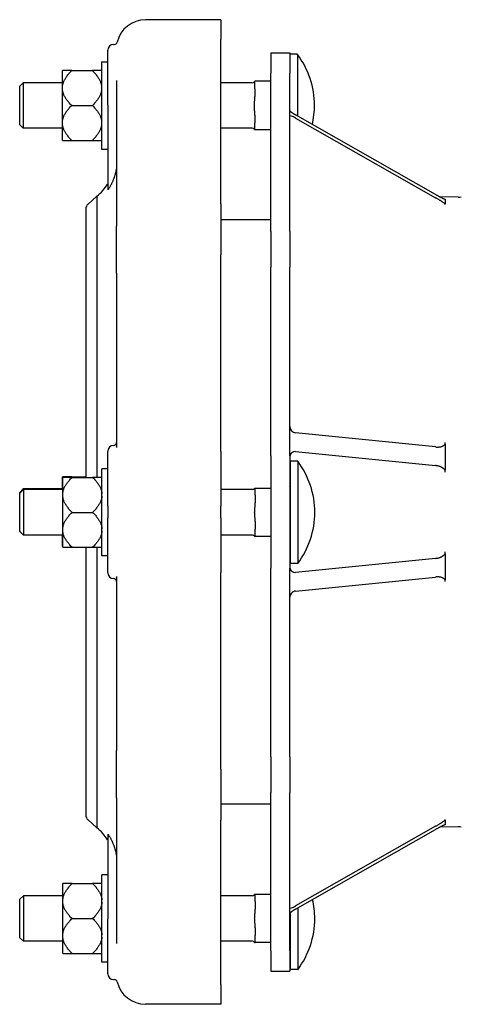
# Model space of a CAD drawing. Header units: millimetres. Extents: x 279 to 4530, y 18 to 1089.
# Tile 4 of 5: x 279 to 431, y 750 to 1089. Entities that reach past the tile are written whole.
import ezdxf

# ---------------------------------------------------------------- set-up
doc = ezdxf.new("R2010")
doc.units = ezdxf.units.MM
doc.layers.add('DETAIL', color=2, linetype='Continuous')

msp = doc.modelspace()

# ---------------------------------------------------------------- linework, layer by layer
at = {"layer": 'DETAIL'}
for p, q in [((348.27, 1088.74), (322.27, 1088.74)), ((348.27, 1088.74), (348.27, 1081.91)), ((348.27, 1025.41), (348.27, 1081.91)), ((309.27, 1059.33), (309.27, 1078.21)), ((311.27, 1080.21), (311.55, 1080.21)), ((307.19, 1074.22), (307.19, 1044.22)), ((307.19, 1074.22), (309.27, 1074.22)), ((365.47, 1077.34), (365.47, 1070.32)), ((365.47, 1077.34), (371.97, 1077.34)), ((371.97, 1077.34), (371.97, 1070.32)), ((374.59, 1076.82), (371.97, 1076.82)), ((374.59, 1076.82), (374.59, 1055.64)), ((296.89, 1071.21), (293.69, 1071.21)), ((293.69, 1065.6), (293.69, 1071.21)), ((296.89, 1071.21), (303.99, 1071.21)), ((307.19, 1071.21), (303.99, 1071.21)), ((312.27, 1067.76), (312.27, 1017.73)), ((359.97, 1067.58), (359.97, 1067.53)), ((359.97, 1067.58), (359.97, 1067.58)), ((365.47, 1067.58), (359.97, 1067.58)), ((359.97, 1067.41), (359.97, 1067.36)), ((359.97, 1064.91), (359.97, 1067.36)), ((365.47, 1015.86), (365.47, 1070.32)), ((371.97, 1015.86), (371.97, 1070.32)), ((278.97, 1065.85), (280.19, 1067.07)), ((278.97, 1052.59), (278.97, 1065.85)), ((280.19, 1067.07), (280.19, 1051.37)), ((293.69, 1067.07), (280.19, 1067.07)), ((293.69, 1064.84), (293.69, 1065.6)), ((293.69, 1053.6), (293.69, 1064.84)), ((358.97, 1067.07), (348.27, 1067.07)), ((359.97, 1064.91), (359.97, 1062.26)), ((296.89, 1059.22), (303.99, 1059.22)), ((309.27, 1059.33), (309.27, 1030.24)), ((359.97, 1055.86), (359.97, 1053.21)), ((422.13, 1028.61), (373.97, 1055.99)), ((373.97, 1054.86), (422.13, 1027.48)), ((278.97, 1052.59), (280.19, 1051.37)), ((293.69, 1051.37), (280.19, 1051.37)), ((293.69, 1052.84), (293.69, 1053.6)), ((293.69, 1047.22), (293.69, 1052.84)), ((358.97, 1051.37), (348.27, 1051.37)), ((359.97, 1050.86), (359.97, 1053.21)), ((365.47, 1050.86), (359.97, 1050.86)), ((293.69, 1047.22), (296.89, 1047.22)), ((296.89, 1047.22), (303.99, 1047.22)), ((303.99, 1047.22), (307.19, 1047.22)), ((307.19, 1044.22), (309.27, 1044.22)), ((302.43, 1025.18), (305.58, 1027.99)), ((305.58, 1027.99), (305.58, 931.21)), ((429.93, 1027.71), (423.56, 1027.82)), ((425.47, 1026.93), (425.47, 1026.14)), ((301.76, 1023.69), (301.76, 931.21)), ((348.27, 1025.41), (348.27, 1007.88)), ((425.47, 1026.14), (425.47, 1025.35)), ((425.47, 1025.13), (425.47, 1025.35)), ((357.27, 1019.84), (348.27, 1019.84)), ((365.47, 1019.84), (357.27, 1019.84)), ((312.27, 1001.47), (312.27, 1017.73)), ((365.47, 1015.86), (365.47, 1003.53)), ((371.97, 1015.86), (371.97, 1003.53)), ((348.27, 940.19), (348.27, 1007.88)), ((365.47, 938.63), (365.47, 1003.53)), ((371.97, 938.63), (371.97, 1003.53)), ((312.27, 1001.47), (312.27, 941.53)), ((422.13, 941.71), (373.97, 946.54)), ((425.47, 942.66), (425.47, 943.23)), ((425.47, 942.66), (425.47, 938.17)), ((309.27, 921.34), (309.27, 940.22)), ((348.27, 940.19), (348.27, 921.34)), ((365.47, 938.63), (365.47, 900.06)), ((371.97, 938.63), (371.97, 900.06)), ((373.97, 940.14), (422.13, 935.31)), ((372.07, 936.82), (372.07, 901.62)), ((374.69, 936.82), (372.07, 936.82)), ((374.69, 936.82), (374.69, 901.62)), ((425.47, 938.17), (425.47, 933.69)), ((307.29, 904.22), (307.29, 934.22)), ((309.27, 934.22), (307.29, 934.22)), ((425.47, 933.08), (425.47, 933.69)), ((296.89, 931.46), (293.69, 931.46)), ((293.69, 927.07), (293.69, 931.46)), ((296.99, 931.21), (293.79, 931.21)), ((293.79, 925.6), (293.79, 931.21)), ((296.89, 931.46), (301.76, 931.46)), ((296.99, 931.21), (304.09, 931.21)), ((307.29, 931.21), (304.09, 931.21)), ((278.97, 926.1), (280.19, 927.32)), ((278.97, 912.84), (278.97, 926.1)), ((279.07, 925.85), (280.29, 927.07)), ((279.07, 912.59), (279.07, 925.85)), ((280.19, 927.32), (280.19, 926.97)), ((293.69, 927.32), (280.19, 927.32)), ((280.29, 927.07), (280.29, 911.37)), ((293.79, 927.07), (280.29, 927.07)), ((293.79, 924.84), (293.79, 925.6)), ((359.07, 927.07), (348.27, 927.07)), ((360.07, 925.09), (360.07, 927.48)), ((365.47, 927.48), (360.07, 927.48)), ((360.07, 925.09), (360.07, 922.44)), ((293.79, 913.6), (293.79, 924.84)), ((296.99, 919.22), (304.09, 919.22)), ((309.27, 921.34), (309.27, 917.34)), ((348.27, 917.34), (348.27, 921.34)), ((309.27, 898.46), (309.27, 917.34)), ((348.27, 917.34), (348.27, 898.49)), ((360.07, 916.04), (360.07, 913.39)), ((278.97, 912.84), (279.07, 912.74)), ((279.07, 912.59), (280.29, 911.37)), ((293.79, 911.37), (280.29, 911.37)), ((293.69, 907.47), (293.69, 911.37)), ((293.79, 912.84), (293.79, 913.6)), ((293.79, 907.22), (293.79, 912.84)), ((359.07, 911.37), (348.27, 911.37)), ((360.07, 910.98), (360.07, 913.39)), ((360.07, 910.98), (360.07, 910.98)), ((360.07, 910.96), (360.07, 910.95)), ((365.47, 910.95), (360.07, 910.95)), ((293.69, 907.47), (293.79, 907.47)), ((293.79, 907.22), (296.99, 907.22)), ((296.99, 907.22), (304.09, 907.22)), ((301.76, 907.22), (301.76, 814.99)), ((304.09, 907.22), (307.29, 907.22)), ((305.58, 907.22), (305.58, 810.7)), ((425.47, 905), (425.47, 905.61)), ((425.47, 905), (425.47, 900.51)), ((309.27, 904.22), (307.29, 904.22)), ((374.69, 901.62), (372.07, 901.62)), ((422.13, 903.38), (373.97, 898.55)), ((348.27, 830.81), (348.27, 898.49)), ((365.47, 835.15), (365.47, 900.06)), ((371.97, 835.15), (371.97, 900.06)), ((425.47, 900.51), (425.47, 896.02)), ((312.27, 897.15), (312.27, 837.22)), ((373.97, 892.15), (422.13, 896.97)), ((425.47, 895.45), (425.47, 896.02)), ((312.27, 820.95), (312.27, 837.22)), ((365.47, 835.15), (365.47, 822.82)), ((371.97, 835.15), (371.97, 822.82)), ((348.27, 830.81), (348.27, 813.27)), ((312.27, 820.95), (312.27, 770.92)), ((365.47, 768.36), (365.47, 822.82)), ((371.97, 768.36), (371.97, 822.82)), ((357.27, 818.84), (348.27, 818.84)), ((365.47, 818.84), (357.27, 818.84)), ((302.43, 813.5), (305.58, 810.7)), ((348.27, 756.78), (348.27, 813.27)), ((425.47, 813.33), (425.47, 813.56)), ((425.47, 813.33), (425.47, 812.54)), ((422.13, 811.2), (373.97, 783.82)), ((373.97, 782.7), (422.13, 810.07)), ((429.93, 810.97), (423.56, 810.86)), ((425.47, 812.54), (425.47, 811.75)), ((309.27, 808.45), (309.27, 779.36)), ((307.29, 764.47), (307.29, 794.47)), ((309.27, 794.47), (307.29, 794.47)), ((296.99, 791.46), (293.79, 791.46)), ((293.79, 785.84), (293.79, 791.46)), ((296.99, 791.46), (304.09, 791.46)), ((307.29, 791.46), (304.09, 791.46)), ((279.07, 786.1), (280.29, 787.32)), ((279.07, 772.84), (279.07, 786.1)), ((280.29, 787.32), (280.29, 771.62)), ((293.79, 787.32), (280.29, 787.32)), ((359.07, 787.32), (348.27, 787.32)), ((360.07, 785.34), (360.07, 787.73)), ((365.47, 787.73), (360.07, 787.73)), ((293.79, 785.08), (293.79, 785.84)), ((293.79, 773.85), (293.79, 785.08)), ((360.07, 785.34), (360.07, 782.7)), ((374.69, 783.1), (374.69, 761.87)), ((296.99, 779.47), (304.09, 779.47)), ((309.27, 760.48), (309.27, 779.36)), ((372.07, 781.38), (372.07, 761.87)), ((360.07, 776.29), (360.07, 773.64)), ((279.07, 772.84), (280.29, 771.62)), ((293.79, 773.09), (293.79, 773.85)), ((293.79, 767.47), (293.79, 773.09)), ((360.07, 771.23), (360.07, 773.64)), ((293.79, 771.62), (280.29, 771.62)), ((359.07, 771.62), (348.27, 771.62)), ((360.07, 771.23), (360.07, 771.23)), ((360.07, 771.2), (360.07, 771.2)), ((360.07, 771.2), (360.07, 771.2)), ((365.47, 771.2), (360.07, 771.2)), ((293.79, 767.47), (296.99, 767.47)), ((296.99, 767.47), (304.09, 767.47)), ((304.09, 767.47), (307.29, 767.47)), ((365.47, 768.36), (365.47, 761.34)), ((371.97, 768.36), (371.97, 761.34)), ((309.27, 764.47), (307.29, 764.47)), ((365.47, 761.34), (371.97, 761.34)), ((374.69, 761.87), (372.07, 761.87)), ((311.27, 758.48), (311.55, 758.48)), ((348.27, 756.78), (348.27, 749.94)), ((348.27, 749.94), (322.27, 749.94))]:
    msp.add_line(p, q, dxfattribs=at)
at = {"layer": 'DETAIL', "flags": 128}
for points in [[(293.69, 1065.6), (293.72, 1065.82), (293.75, 1066.04), (293.79, 1066.27), (293.84, 1066.49), (293.9, 1066.72), (293.97, 1066.94), (294.04, 1067.17), (294.13, 1067.39), (294.23, 1067.62), (294.34, 1067.84), (294.45, 1068.07), (294.58, 1068.3), (294.71, 1068.53), (294.86, 1068.77), (295.02, 1069), (295.18, 1069.24), (295.36, 1069.47), (295.55, 1069.71), (295.74, 1069.96), (295.95, 1070.2), (296.17, 1070.45), (296.4, 1070.7), (296.64, 1070.96), (296.89, 1071.21)], [(303.99, 1071.21), (304.25, 1070.96), (304.49, 1070.7), (304.72, 1070.45), (304.94, 1070.2), (305.15, 1069.96), (305.34, 1069.71), (305.53, 1069.47), (305.71, 1069.24), (305.87, 1069), (306.03, 1068.77), (306.17, 1068.53), (306.31, 1068.3), (306.44, 1068.07), (306.55, 1067.84), (306.66, 1067.62), (306.76, 1067.39), (306.85, 1067.17), (306.92, 1066.94), (306.99, 1066.72), (307.05, 1066.49), (307.1, 1066.27), (307.14, 1066.04), (307.17, 1065.82), (307.19, 1065.6)], [(359.97, 1067.41), (359.97, 1067.41), (359.96, 1067.42), (359.94, 1067.42), (359.92, 1067.43), (359.9, 1067.43), (359.87, 1067.44), (359.85, 1067.44), (359.83, 1067.45), (359.81, 1067.45), (359.79, 1067.46), (359.78, 1067.46), (359.77, 1067.47), (359.78, 1067.47), (359.79, 1067.48), (359.81, 1067.48), (359.83, 1067.49), (359.85, 1067.49), (359.87, 1067.5), (359.9, 1067.5), (359.92, 1067.51), (359.94, 1067.51), (359.96, 1067.52), (359.97, 1067.52), (359.97, 1067.53)], [(296.89, 1059.22), (296.64, 1059.48), (296.4, 1059.73), (296.17, 1059.98), (295.95, 1060.23), (295.74, 1060.47), (295.55, 1060.72), (295.36, 1060.96), (295.18, 1061.2), (295.02, 1061.43), (294.86, 1061.67), (294.71, 1061.9), (294.58, 1062.13), (294.45, 1062.36), (294.34, 1062.59), (294.23, 1062.81), (294.13, 1063.04), (294.04, 1063.27), (293.97, 1063.49), (293.9, 1063.72), (293.84, 1063.94), (293.79, 1064.16), (293.75, 1064.39), (293.72, 1064.61), (293.69, 1064.84)], [(307.19, 1064.84), (307.17, 1064.61), (307.14, 1064.39), (307.1, 1064.16), (307.05, 1063.94), (306.99, 1063.72), (306.92, 1063.49), (306.85, 1063.27), (306.76, 1063.04), (306.66, 1062.81), (306.55, 1062.59), (306.44, 1062.36), (306.31, 1062.13), (306.17, 1061.9), (306.03, 1061.67), (305.87, 1061.43), (305.71, 1061.2), (305.53, 1060.96), (305.34, 1060.72), (305.15, 1060.47), (304.94, 1060.23), (304.72, 1059.98), (304.49, 1059.73), (304.25, 1059.48), (303.99, 1059.22)], [(359.97, 1055.86), (359.97, 1056.12), (359.96, 1056.39), (359.94, 1056.67), (359.92, 1056.92), (359.9, 1057.18), (359.87, 1057.45), (359.85, 1057.72), (359.83, 1057.99), (359.81, 1058.27), (359.79, 1058.54), (359.78, 1058.8), (359.77, 1059.06), (359.78, 1059.32), (359.79, 1059.58), (359.81, 1059.85), (359.83, 1060.13), (359.85, 1060.4), (359.87, 1060.67), (359.9, 1060.94), (359.92, 1061.2), (359.94, 1061.46), (359.96, 1061.73), (359.97, 1062), (359.97, 1062.26)], [(293.69, 1053.6), (293.72, 1053.83), (293.75, 1054.05), (293.79, 1054.27), (293.84, 1054.5), (293.9, 1054.72), (293.97, 1054.95), (294.04, 1055.17), (294.13, 1055.4), (294.23, 1055.62), (294.34, 1055.85), (294.45, 1056.08), (294.58, 1056.31), (294.71, 1056.54), (294.86, 1056.77), (295.02, 1057.01), (295.18, 1057.24), (295.36, 1057.48), (295.55, 1057.72), (295.74, 1057.96), (295.95, 1058.21), (296.17, 1058.46), (296.4, 1058.71), (296.64, 1058.96), (296.89, 1059.22)], [(303.99, 1059.22), (304.25, 1058.96), (304.49, 1058.71), (304.72, 1058.46), (304.94, 1058.21), (305.15, 1057.96), (305.34, 1057.72), (305.53, 1057.48), (305.71, 1057.24), (305.87, 1057.01), (306.03, 1056.77), (306.17, 1056.54), (306.31, 1056.31), (306.44, 1056.08), (306.55, 1055.85), (306.66, 1055.62), (306.76, 1055.4), (306.85, 1055.17), (306.92, 1054.95), (306.99, 1054.72), (307.05, 1054.5), (307.1, 1054.27), (307.14, 1054.05), (307.17, 1053.83), (307.19, 1053.6)], [(296.89, 1047.22), (296.64, 1047.48), (296.4, 1047.74), (296.17, 1047.99), (295.95, 1048.23), (295.74, 1048.48), (295.55, 1048.72), (295.36, 1048.96), (295.18, 1049.2), (295.02, 1049.44), (294.86, 1049.67), (294.71, 1049.9), (294.58, 1050.13), (294.45, 1050.36), (294.34, 1050.59), (294.23, 1050.82), (294.13, 1051.05), (294.04, 1051.27), (293.97, 1051.5), (293.9, 1051.72), (293.84, 1051.95), (293.79, 1052.17), (293.75, 1052.39), (293.72, 1052.62), (293.69, 1052.84)], [(307.19, 1052.84), (307.17, 1052.62), (307.14, 1052.39), (307.1, 1052.17), (307.05, 1051.95), (306.99, 1051.72), (306.92, 1051.5), (306.85, 1051.27), (306.76, 1051.05), (306.66, 1050.82), (306.55, 1050.59), (306.44, 1050.36), (306.31, 1050.13), (306.17, 1049.9), (306.03, 1049.67), (305.87, 1049.44), (305.71, 1049.2), (305.53, 1048.96), (305.34, 1048.72), (305.15, 1048.48), (304.94, 1048.23), (304.72, 1047.99), (304.49, 1047.74), (304.25, 1047.48), (303.99, 1047.22)], [(359.78, 1050.97), (359.78, 1050.96), (359.78, 1050.96), (359.79, 1050.96), (359.8, 1050.96), (359.81, 1050.95), (359.81, 1050.95), (359.82, 1050.95), (359.83, 1050.95), (359.85, 1050.94), (359.86, 1050.94), (359.87, 1050.94), (359.88, 1050.94), (359.89, 1050.94), (359.9, 1050.93), (359.91, 1050.93), (359.92, 1050.93), (359.93, 1050.93), (359.94, 1050.92), (359.95, 1050.92), (359.96, 1050.92), (359.97, 1050.92), (359.97, 1050.91), (359.97, 1050.91), (359.97, 1050.91)], [(312.27, 1037.44), (312.26, 1037.42), (312.24, 1037.34), (312.22, 1037.24), (312.2, 1037.13), (312.17, 1037.01), (312.15, 1036.9), (312.12, 1036.77), (312.09, 1036.63), (312.06, 1036.48), (312.02, 1036.32), (311.98, 1036.16), (311.93, 1035.99), (311.89, 1035.81), (311.84, 1035.63), (311.79, 1035.45), (311.74, 1035.27), (311.68, 1035.09), (311.63, 1034.91), (311.57, 1034.73), (311.51, 1034.55), (311.45, 1034.37), (311.39, 1034.2), (311.33, 1034.03), (311.27, 1033.86)], [(311.27, 1033.86), (311.18, 1033.62), (311.09, 1033.39), (311, 1033.17), (310.91, 1032.96), (310.82, 1032.76), (310.73, 1032.56), (310.64, 1032.37), (310.55, 1032.18), (310.46, 1032), (310.36, 1031.82), (310.27, 1031.64), (310.17, 1031.46), (310.07, 1031.29), (309.98, 1031.13), (309.88, 1030.97), (309.78, 1030.82), (309.68, 1030.67), (309.59, 1030.54), (309.5, 1030.43), (309.42, 1030.34), (309.36, 1030.27), (309.31, 1030.22), (309.28, 1030.21), (309.27, 1030.24)], [(422.13, 1028.61), (422.31, 1028.51), (422.49, 1028.41), (422.66, 1028.31), (422.84, 1028.21), (423.02, 1028.12), (423.19, 1028.02), (423.36, 1027.93), (423.52, 1027.84), (423.69, 1027.76), (423.85, 1027.68), (424, 1027.6), (424.15, 1027.52), (424.3, 1027.45), (424.44, 1027.38), (424.57, 1027.31), (424.7, 1027.25), (424.82, 1027.2), (424.94, 1027.14), (425.05, 1027.1), (425.15, 1027.05), (425.24, 1027.02), (425.32, 1026.98), (425.4, 1026.96), (425.47, 1026.93)], [(425.47, 1025.35), (425.4, 1025.41), (425.32, 1025.47), (425.24, 1025.53), (425.15, 1025.6), (425.05, 1025.67), (424.94, 1025.75), (424.82, 1025.83), (424.7, 1025.91), (424.57, 1026), (424.43, 1026.09), (424.29, 1026.18), (424.14, 1026.27), (423.99, 1026.37), (423.83, 1026.47), (423.67, 1026.57), (423.5, 1026.67), (423.33, 1026.77), (423.16, 1026.88), (422.99, 1026.98), (422.82, 1027.08), (422.64, 1027.18), (422.47, 1027.28), (422.3, 1027.38), (422.13, 1027.48)], [(422.13, 941.71), (422.31, 941.69), (422.49, 941.68), (422.66, 941.68), (422.84, 941.68), (423.02, 941.68), (423.19, 941.69), (423.36, 941.71), (423.52, 941.73), (423.69, 941.75), (423.85, 941.78), (424, 941.82), (424.15, 941.85), (424.3, 941.9), (424.44, 941.95), (424.57, 942), (424.7, 942.06), (424.82, 942.12), (424.94, 942.18), (425.05, 942.25), (425.15, 942.33), (425.24, 942.4), (425.32, 942.48), (425.4, 942.57), (425.47, 942.66)], [(425.47, 933.69), (425.4, 933.79), (425.32, 933.89), (425.24, 933.99), (425.15, 934.09), (425.05, 934.18), (424.94, 934.27), (424.82, 934.36), (424.7, 934.45), (424.57, 934.53), (424.43, 934.61), (424.29, 934.69), (424.14, 934.76), (423.99, 934.83), (423.83, 934.9), (423.67, 934.96), (423.5, 935.02), (423.33, 935.07), (423.16, 935.12), (422.99, 935.16), (422.82, 935.2), (422.64, 935.24), (422.47, 935.26), (422.3, 935.29), (422.13, 935.31)], [(293.79, 925.6), (293.82, 925.82), (293.85, 926.04), (293.89, 926.27), (293.94, 926.49), (294, 926.72), (294.07, 926.94), (294.14, 927.17), (294.23, 927.39), (294.33, 927.62), (294.44, 927.84), (294.55, 928.07), (294.68, 928.3), (294.81, 928.53), (294.96, 928.77), (295.12, 929), (295.28, 929.24), (295.46, 929.47), (295.65, 929.71), (295.84, 929.96), (296.05, 930.2), (296.27, 930.45), (296.5, 930.7), (296.74, 930.96), (296.99, 931.21)], [(296.65, 931.21), (296.66, 931.22), (296.67, 931.23), (296.68, 931.24), (296.69, 931.25), (296.7, 931.26), (296.71, 931.27), (296.72, 931.28), (296.73, 931.29), (296.74, 931.31), (296.75, 931.32), (296.76, 931.33), (296.77, 931.34), (296.78, 931.35), (296.79, 931.36), (296.8, 931.37), (296.81, 931.38), (296.82, 931.39), (296.83, 931.4), (296.84, 931.41), (296.85, 931.42), (296.86, 931.43), (296.87, 931.44), (296.88, 931.45), (296.89, 931.46)], [(304.09, 931.21), (304.35, 930.96), (304.59, 930.7), (304.82, 930.45), (305.04, 930.2), (305.25, 929.96), (305.44, 929.71), (305.63, 929.47), (305.81, 929.24), (305.97, 929), (306.13, 928.77), (306.27, 928.53), (306.41, 928.3), (306.54, 928.07), (306.65, 927.84), (306.76, 927.62), (306.86, 927.39), (306.95, 927.17), (307.02, 926.94), (307.09, 926.72), (307.15, 926.49), (307.2, 926.27), (307.24, 926.04), (307.27, 925.82), (307.29, 925.6)], [(360.07, 927.48), (360.07, 927.48), (360.07, 927.48), (360.07, 927.48), (360.06, 927.48), (360.05, 927.47), (360.04, 927.47), (360.03, 927.47), (360.02, 927.47), (360.01, 927.47), (360, 927.47), (359.99, 927.47), (359.97, 927.47), (359.96, 927.47), (359.95, 927.47), (359.94, 927.47), (359.93, 927.47), (359.92, 927.47), (359.91, 927.47), (359.9, 927.47), (359.89, 927.47), (359.88, 927.47), (359.88, 927.47), (359.88, 927.47), (359.87, 927.47)], [(296.99, 919.22), (296.74, 919.48), (296.5, 919.73), (296.27, 919.98), (296.05, 920.23), (295.84, 920.47), (295.65, 920.72), (295.46, 920.96), (295.28, 921.2), (295.12, 921.43), (294.96, 921.67), (294.81, 921.9), (294.68, 922.13), (294.55, 922.36), (294.44, 922.59), (294.33, 922.81), (294.23, 923.04), (294.14, 923.27), (294.07, 923.49), (294, 923.72), (293.94, 923.94), (293.89, 924.16), (293.85, 924.39), (293.82, 924.61), (293.79, 924.84)], [(307.29, 924.84), (307.27, 924.61), (307.24, 924.39), (307.2, 924.16), (307.15, 923.94), (307.09, 923.72), (307.02, 923.49), (306.95, 923.27), (306.86, 923.04), (306.76, 922.81), (306.65, 922.59), (306.54, 922.36), (306.41, 922.13), (306.27, 921.9), (306.13, 921.67), (305.97, 921.43), (305.81, 921.2), (305.63, 920.96), (305.44, 920.72), (305.25, 920.47), (305.04, 920.23), (304.82, 919.98), (304.59, 919.73), (304.35, 919.48), (304.09, 919.22)], [(360.07, 916.04), (360.07, 916.3), (360.06, 916.57), (360.04, 916.84), (360.02, 917.1), (360, 917.36), (359.97, 917.62), (359.95, 917.9), (359.93, 918.17), (359.91, 918.45), (359.89, 918.72), (359.88, 918.98), (359.87, 919.24), (359.88, 919.49), (359.89, 919.76), (359.91, 920.03), (359.93, 920.31), (359.95, 920.58), (359.97, 920.85), (360, 921.12), (360.02, 921.38), (360.04, 921.63), (360.06, 921.91), (360.07, 922.18), (360.07, 922.44)], [(293.79, 913.6), (293.82, 913.83), (293.85, 914.05), (293.89, 914.27), (293.94, 914.5), (294, 914.72), (294.07, 914.95), (294.14, 915.17), (294.23, 915.4), (294.33, 915.62), (294.44, 915.85), (294.55, 916.08), (294.68, 916.31), (294.81, 916.54), (294.96, 916.77), (295.12, 917.01), (295.28, 917.24), (295.46, 917.48), (295.65, 917.72), (295.84, 917.96), (296.05, 918.21), (296.27, 918.46), (296.5, 918.71), (296.74, 918.96), (296.99, 919.22)], [(304.09, 919.22), (304.35, 918.96), (304.59, 918.71), (304.82, 918.46), (305.04, 918.21), (305.25, 917.96), (305.44, 917.72), (305.63, 917.48), (305.81, 917.24), (305.97, 917.01), (306.13, 916.77), (306.27, 916.54), (306.41, 916.31), (306.54, 916.08), (306.65, 915.85), (306.76, 915.62), (306.86, 915.4), (306.95, 915.17), (307.02, 914.95), (307.09, 914.72), (307.15, 914.5), (307.2, 914.27), (307.24, 914.05), (307.27, 913.83), (307.29, 913.6)], [(296.99, 907.22), (296.74, 907.48), (296.5, 907.74), (296.27, 907.99), (296.05, 908.23), (295.84, 908.48), (295.65, 908.72), (295.46, 908.96), (295.28, 909.2), (295.12, 909.44), (294.96, 909.67), (294.81, 909.9), (294.68, 910.13), (294.55, 910.36), (294.44, 910.59), (294.33, 910.82), (294.23, 911.05), (294.14, 911.27), (294.07, 911.5), (294, 911.72), (293.94, 911.95), (293.89, 912.17), (293.85, 912.39), (293.82, 912.62), (293.79, 912.84)], [(307.29, 912.84), (307.27, 912.62), (307.24, 912.39), (307.2, 912.17), (307.15, 911.95), (307.09, 911.72), (307.02, 911.5), (306.95, 911.27), (306.86, 911.05), (306.76, 910.82), (306.65, 910.59), (306.54, 910.36), (306.41, 910.13), (306.27, 909.9), (306.13, 909.67), (305.97, 909.44), (305.81, 909.2), (305.63, 908.96), (305.44, 908.72), (305.25, 908.48), (305.04, 908.23), (304.82, 907.99), (304.59, 907.74), (304.35, 907.48), (304.09, 907.22)], [(360.07, 910.96), (360.07, 910.96), (360.06, 910.96), (360.04, 910.96), (360.02, 910.96), (360, 910.96), (359.97, 910.96), (359.95, 910.97), (359.93, 910.97), (359.91, 910.97), (359.89, 910.97), (359.88, 910.97), (359.87, 910.97), (359.88, 910.97), (359.89, 910.97), (359.91, 910.97), (359.93, 910.97), (359.95, 910.97), (359.97, 910.97), (360, 910.97), (360.02, 910.97), (360.04, 910.97), (360.06, 910.98), (360.07, 910.98), (360.07, 910.98)], [(422.13, 903.38), (422.31, 903.4), (422.49, 903.42), (422.66, 903.45), (422.84, 903.49), (423.02, 903.53), (423.19, 903.57), (423.36, 903.62), (423.52, 903.67), (423.69, 903.73), (423.85, 903.79), (424, 903.86), (424.15, 903.93), (424.3, 904), (424.44, 904.08), (424.57, 904.16), (424.7, 904.24), (424.82, 904.33), (424.94, 904.41), (425.05, 904.5), (425.15, 904.6), (425.24, 904.69), (425.32, 904.79), (425.4, 904.89), (425.47, 905)], [(425.47, 896.02), (425.4, 896.12), (425.32, 896.2), (425.24, 896.28), (425.15, 896.36), (425.05, 896.43), (424.94, 896.5), (424.82, 896.57), (424.7, 896.63), (424.57, 896.69), (424.43, 896.74), (424.29, 896.79), (424.14, 896.83), (423.99, 896.87), (423.83, 896.91), (423.67, 896.93), (423.5, 896.96), (423.33, 896.98), (423.16, 896.99), (422.99, 897), (422.82, 897.01), (422.64, 897), (422.47, 897), (422.3, 896.99), (422.13, 896.97)], [(422.13, 811.2), (422.31, 811.31), (422.49, 811.41), (422.66, 811.51), (422.84, 811.62), (423.02, 811.72), (423.19, 811.82), (423.36, 811.92), (423.52, 812.03), (423.69, 812.12), (423.85, 812.22), (424, 812.32), (424.15, 812.42), (424.3, 812.51), (424.44, 812.6), (424.57, 812.69), (424.7, 812.77), (424.82, 812.86), (424.94, 812.94), (425.05, 813.01), (425.15, 813.08), (425.24, 813.15), (425.32, 813.21), (425.4, 813.27), (425.47, 813.33)], [(425.47, 811.75), (425.4, 811.73), (425.32, 811.7), (425.24, 811.67), (425.15, 811.63), (425.05, 811.59), (424.94, 811.54), (424.82, 811.49), (424.7, 811.43), (424.57, 811.37), (424.43, 811.3), (424.29, 811.23), (424.14, 811.16), (423.99, 811.08), (423.83, 811), (423.67, 810.92), (423.5, 810.83), (423.33, 810.74), (423.16, 810.65), (422.99, 810.56), (422.82, 810.46), (422.64, 810.37), (422.47, 810.27), (422.3, 810.17), (422.13, 810.07)], [(309.27, 808.45), (309.28, 808.47), (309.31, 808.46), (309.36, 808.41), (309.43, 808.34), (309.51, 808.24), (309.6, 808.12), (309.7, 807.99), (309.8, 807.84), (309.9, 807.68), (310, 807.52), (310.1, 807.35), (310.2, 807.17), (310.3, 806.99), (310.4, 806.81), (310.49, 806.62), (310.59, 806.43), (310.68, 806.24), (310.77, 806.04), (310.85, 805.85), (310.94, 805.65), (311.02, 805.45), (311.1, 805.25), (311.19, 805.04), (311.27, 804.83)], [(311.27, 804.83), (311.33, 804.65), (311.4, 804.47), (311.46, 804.28), (311.52, 804.1), (311.58, 803.92), (311.64, 803.73), (311.69, 803.55), (311.75, 803.37), (311.8, 803.19), (311.85, 803.01), (311.9, 802.84), (311.94, 802.67), (311.98, 802.51), (312.02, 802.36), (312.06, 802.21), (312.09, 802.07), (312.12, 801.94), (312.14, 801.82), (312.17, 801.7), (312.19, 801.58), (312.22, 801.46), (312.24, 801.36), (312.26, 801.27), (312.27, 801.24)], [(293.79, 785.84), (293.82, 786.07), (293.85, 786.29), (293.89, 786.51), (293.94, 786.74), (294, 786.96), (294.07, 787.19), (294.14, 787.41), (294.23, 787.64), (294.33, 787.86), (294.44, 788.09), (294.55, 788.32), (294.68, 788.55), (294.81, 788.78), (294.96, 789.01), (295.12, 789.25), (295.28, 789.48), (295.46, 789.72), (295.65, 789.96), (295.84, 790.2), (296.05, 790.45), (296.27, 790.7), (296.5, 790.95), (296.74, 791.2), (296.99, 791.46)], [(304.09, 791.46), (304.35, 791.2), (304.59, 790.95), (304.82, 790.7), (305.04, 790.45), (305.25, 790.2), (305.44, 789.96), (305.63, 789.72), (305.81, 789.48), (305.97, 789.25), (306.13, 789.01), (306.27, 788.78), (306.41, 788.55), (306.54, 788.32), (306.65, 788.09), (306.76, 787.86), (306.86, 787.64), (306.95, 787.41), (307.02, 787.19), (307.09, 786.96), (307.15, 786.74), (307.2, 786.51), (307.24, 786.29), (307.27, 786.07), (307.29, 785.84)], [(360.07, 787.73), (360.07, 787.73), (360.07, 787.73), (360.07, 787.72), (360.06, 787.72), (360.05, 787.72), (360.04, 787.72), (360.03, 787.72), (360.02, 787.72), (360.01, 787.72), (360, 787.72), (359.99, 787.72), (359.97, 787.72), (359.96, 787.72), (359.95, 787.72), (359.94, 787.72), (359.93, 787.72), (359.92, 787.72), (359.91, 787.72), (359.9, 787.72), (359.89, 787.72), (359.88, 787.72), (359.88, 787.72), (359.88, 787.72), (359.87, 787.72)], [(296.99, 779.47), (296.74, 779.72), (296.5, 779.98), (296.27, 780.23), (296.05, 780.48), (295.84, 780.72), (295.65, 780.96), (295.46, 781.2), (295.28, 781.44), (295.12, 781.68), (294.96, 781.91), (294.81, 782.14), (294.68, 782.38), (294.55, 782.61), (294.44, 782.83), (294.33, 783.06), (294.23, 783.29), (294.14, 783.51), (294.07, 783.74), (294, 783.96), (293.94, 784.19), (293.89, 784.41), (293.85, 784.63), (293.82, 784.86), (293.79, 785.08)], [(307.29, 785.08), (307.27, 784.86), (307.24, 784.63), (307.2, 784.41), (307.15, 784.19), (307.09, 783.96), (307.02, 783.74), (306.95, 783.51), (306.86, 783.29), (306.76, 783.06), (306.65, 782.83), (306.54, 782.61), (306.41, 782.38), (306.27, 782.14), (306.13, 781.91), (305.97, 781.68), (305.81, 781.44), (305.63, 781.2), (305.44, 780.96), (305.25, 780.72), (305.04, 780.48), (304.82, 780.23), (304.59, 779.98), (304.35, 779.72), (304.09, 779.47)], [(360.07, 776.29), (360.07, 776.55), (360.06, 776.83), (360.04, 777.1), (360.02, 777.36), (360, 777.61), (359.97, 777.88), (359.95, 778.15), (359.93, 778.43), (359.91, 778.7), (359.89, 778.97), (359.88, 779.24), (359.87, 779.49), (359.88, 779.75), (359.89, 780.01), (359.91, 780.29), (359.93, 780.56), (359.95, 780.83), (359.97, 781.11), (360, 781.37), (360.02, 781.63), (360.04, 781.89), (360.06, 782.16), (360.07, 782.43), (360.07, 782.7)], [(293.79, 773.85), (293.82, 774.07), (293.85, 774.3), (293.89, 774.52), (293.94, 774.74), (294, 774.97), (294.07, 775.19), (294.14, 775.42), (294.23, 775.64), (294.33, 775.87), (294.44, 776.1), (294.55, 776.33), (294.68, 776.55), (294.81, 776.79), (294.96, 777.02), (295.12, 777.25), (295.28, 777.49), (295.46, 777.73), (295.65, 777.97), (295.84, 778.21), (296.05, 778.46), (296.27, 778.7), (296.5, 778.95), (296.74, 779.21), (296.99, 779.47)], [(304.09, 779.47), (304.35, 779.21), (304.59, 778.95), (304.82, 778.7), (305.04, 778.46), (305.25, 778.21), (305.44, 777.97), (305.63, 777.73), (305.81, 777.49), (305.97, 777.25), (306.13, 777.02), (306.27, 776.79), (306.41, 776.55), (306.54, 776.33), (306.65, 776.1), (306.76, 775.87), (306.86, 775.64), (306.95, 775.42), (307.02, 775.19), (307.09, 774.97), (307.15, 774.74), (307.2, 774.52), (307.24, 774.3), (307.27, 774.07), (307.29, 773.85)], [(296.99, 767.47), (296.74, 767.73), (296.5, 767.98), (296.27, 768.23), (296.05, 768.48), (295.84, 768.73), (295.65, 768.97), (295.46, 769.21), (295.28, 769.45), (295.12, 769.68), (294.96, 769.92), (294.81, 770.15), (294.68, 770.38), (294.55, 770.61), (294.44, 770.84), (294.33, 771.07), (294.23, 771.29), (294.14, 771.52), (294.07, 771.74), (294, 771.97), (293.94, 772.19), (293.89, 772.42), (293.85, 772.64), (293.82, 772.86), (293.79, 773.09)], [(307.29, 773.09), (307.27, 772.86), (307.24, 772.64), (307.2, 772.42), (307.15, 772.19), (307.09, 771.97), (307.02, 771.74), (306.95, 771.52), (306.86, 771.29), (306.76, 771.07), (306.65, 770.84), (306.54, 770.61), (306.41, 770.38), (306.27, 770.15), (306.13, 769.92), (305.97, 769.68), (305.81, 769.45), (305.63, 769.21), (305.44, 768.97), (305.25, 768.73), (305.04, 768.48), (304.82, 768.23), (304.59, 767.98), (304.35, 767.73), (304.09, 767.47)], [(360.07, 771.2), (360.07, 771.21), (360.06, 771.21), (360.04, 771.21), (360.02, 771.21), (360, 771.21), (359.97, 771.21), (359.95, 771.21), (359.93, 771.21), (359.91, 771.21), (359.89, 771.21), (359.88, 771.21), (359.87, 771.22), (359.88, 771.22), (359.89, 771.22), (359.91, 771.22), (359.93, 771.22), (359.95, 771.22), (359.97, 771.22), (360, 771.22), (360.02, 771.22), (360.04, 771.22), (360.06, 771.22), (360.07, 771.23), (360.07, 771.23)]]:
    msp.add_lwpolyline(points, dxfattribs=at)
at = {"layer": 'DETAIL'}
for centre, radius, start, end in [((322.27, 1078.74), 10, 90, 167.0403), ((311.55, 1081.21), 1, 270, 347.0403), ((311.27, 1078.21), 2, 90, 180), ((351.17, 1059.2), 29.3, 0.0357, 36.9634), ((358.97, 1068.07), 1, 270, 323.2381), ((351.17, 1059.24), 29.3, 347.1303, 359.9643), ((358.97, 1050.37), 1, 36.7619, 90), ((292.54, 1043.16), 20, 310.6631, 326.7266), ((430.11, 1037.71), 10, 269, 275.1862), ((303.76, 1023.69), 2, 131.7283, 180), ((311.27, 940.22), 2, 90, 180), ((311.27, 943.22), 1, 270, 0), ((351.27, 919.2), 29.3, 0.0357, 36.9634), ((371.07, 928.48), 1, 334.1581, 0), ((359.07, 928.07), 1, 270, 323.1318), ((351.27, 919.24), 29.3, 323.0366, 359.9643), ((359.07, 910.37), 1, 36.8682, 90), ((371.07, 909.95), 1, 0, 25.8419), ((311.27, 898.46), 2, 180, 270), ((311.27, 895.46), 1, 0, 90), ((303.76, 814.99), 2, 180, 228.2717), ((292.54, 795.53), 20, 33.2734, 49.3369), ((430.11, 800.97), 10, 84.8138, 91), ((359.07, 788.32), 1, 270, 323.1333), ((351.27, 779.45), 29.3, 0.0357, 12.9706), ((351.27, 779.48), 29.3, 323.0366, 359.9643), ((359.07, 770.62), 1, 36.8667, 90), ((371.07, 770.2), 1, 0.0011, 25.8419), ((311.27, 760.48), 2, 180, 270), ((311.55, 757.48), 1, 12.9597, 90), ((322.27, 759.94), 10, 192.9597, 270)]:
    msp.add_arc(centre, radius, start, end, dxfattribs=at)
for centre, major_axis, ratio, start_param, end_param in [((373.97, 1056.34), (-1.99, 1.16), 0.130486, 0.075767, 1.646563), ((373.97, 1054.51), (-1.99, 1.16), 0.130486, 4.788156, 6.358952), ((373.97, 948.51), (1.55, -1.4), 0.902908, 3.826561, 5.397357), ((373.97, 938.17), (1.55, -1.4), 0.902908, 2.255765, 3.826561), ((373.97, 900.52), (-1.55, -1.4), 0.902908, 5.598217, 7.169013), ((373.97, 890.18), (-1.55, -1.4), 0.902908, 4.02742, 5.598217), ((373.97, 784.17), (-1.99, -1.16), 0.130486, 6.207419, 7.778215), ((373.97, 782.35), (-1.99, -1.16), 0.130486, 4.636622, 6.207419)]:
    msp.add_ellipse(centre, major_axis=major_axis, ratio=ratio, start_param=start_param, end_param=end_param, dxfattribs=at)

doc.saveas('drawing.dxf')
